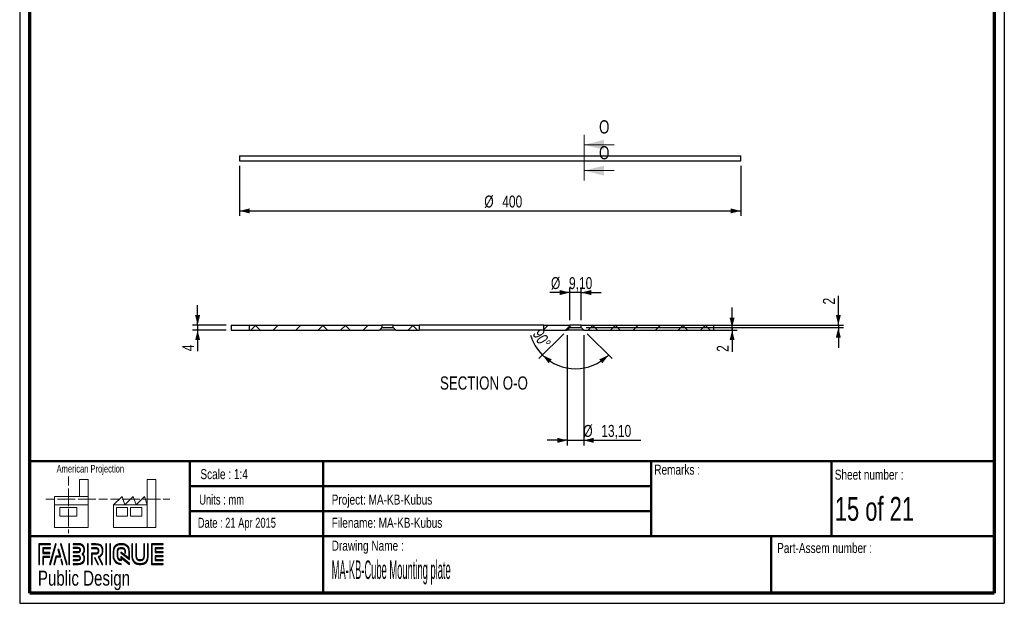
# Paper-space layout 'Internal mounting plate w' of a CAD drawing. Header units: millimetres. Extents: x 7 to 211, y 7 to 289.
# Tile 1 of 2: x 7 to 203, y 7 to 124. Entities that reach past the tile are written whole.
import ezdxf

# ---------------------------------------------------------------- set-up
doc = ezdxf.new("R2010")
doc.units = ezdxf.units.MM
for name, color, linetype in [('FORMAT', 7, 'Continuous'), ('LAYER1', 7, 'Continuous'), ('LAYER2', 7, 'Continuous'), ('LOGO', 7, 'Continuous')]:
    doc.layers.add(name, color=color, linetype=linetype)
doc.styles.add('SLDTEXTSTYLE0', font='TXT', dxfattribs={"width": 0.7})
doc.styles.add('SLDTEXTSTYLE1', font='TXT', dxfattribs={"width": 0.75})
doc.styles.add('SLDTEXTSTYLE12', font='TXT', dxfattribs={"width": 0.6875})
doc.styles.add('SLDTEXTSTYLE3', font='TXT', dxfattribs={"width": 0.694444})
doc.styles.add('SLDTEXTSTYLE4', font='TXT', dxfattribs={"width": 0.37675})
doc.dimstyles.new('SLDDIMSTYLE16', dxfattribs={"dimtxt": 2.38125, "dimasz": 2, "dimexe": 0, "dimexo": 0.0625, "dimgap": 0.595313, "dimtad": 1, "dimlfac": 4, "dimrnd": 1e-09, "dimzin": 12, "dimdsep": 46, "dimtxsty": 'SLDTEXTSTYLE1', "dimsah": 1, "dimcen": 0.09, "dimadec": 0, "dimazin": 3, "dimtfac": 1, "dimtofl": 0, "dimtmove": 0, "dimatfit": 3, "dimfxl": 1, "dimfrac": 2, "dimtolj": 1, "dimtzin": 12, "dimarcsym": 0})
doc.dimstyles.new('SLDDIMSTYLE19', dxfattribs={"dimtxt": 2.38125, "dimasz": 2, "dimexe": 0, "dimexo": 0.0625, "dimgap": 0.595313, "dimtad": 1, "dimdec": 4, "dimlfac": 4, "dimzin": 12, "dimdsep": 46, "dimtxsty": 'SLDTEXTSTYLE1', "dimsah": 1, "dimcen": 0.09, "dimazin": 3, "dimtfac": 1, "dimtofl": 0, "dimtmove": 0, "dimatfit": 3, "dimfxl": 1, "dimfrac": 2, "dimtolj": 1, "dimtzin": 12, "dimarcsym": 0})
doc.dimstyles.new('SLDDIMSTYLE20', dxfattribs={"dimtxt": 2.38125, "dimasz": 2, "dimexe": 0, "dimexo": 0.0625, "dimgap": 0.595313, "dimtad": 1, "dimlfac": 4, "dimrnd": 1e-09, "dimzin": 12, "dimdsep": 46, "dimtxsty": 'SLDTEXTSTYLE1', "dimsah": 1, "dimcen": 0.09, "dimadec": 0, "dimazin": 3, "dimtfac": 1, "dimtmove": 0, "dimatfit": 0, "dimfxl": 1, "dimfrac": 2, "dimtolj": 1, "dimtzin": 12, "dimarcsym": 0})

# ---------------------------------------------------------------- blocks, each defined once
blk = doc.blocks.new('_D_50')
at = {"layer": 'LOGO'}
for p, q in [((50.74, 94.73), (50.74, 84.73)), ((150.74, 94.73), (150.74, 84.73)), ((50.74, 85.73), (150.74, 85.73))]:
    blk.add_line(p, q, dxfattribs=at)
for points in [[(50.74, 85.73), (52.74, 85.23), (52.74, 86.23)], [(150.74, 85.73), (148.74, 86.23), (148.74, 85.23)]]:
    blk.add_solid(points, dxfattribs=at)
at = {"layer": 'LOGO', "char_height": 2.381, "attachment_point": 1, "style": 'SLDTEXTSTYLE1'}
for s, insert in [('%%c', (99.57, 88.8)), ('400', (103.16, 88.8))]:
    blk.add_mtext(s, dxfattribs=dict(at, insert=insert))
blk = doc.blocks.new('_D_58')
at = {"layer": 'LOGO'}
for p, q in [((115.43, 61.22), (110.47, 56.25)), ((120.12, 61.22), (125.09, 56.25))]:
    blk.add_line(p, q, dxfattribs=at)
for start, end in [(196.2992, 225), (225, 315)]:
    blk.add_arc((117.78, 63.57), 9.34, start, end, dxfattribs=at)
for points in [[(111.17, 56.96), (112.41, 55.31), (113.04, 56.09)], [(124.39, 56.96), (122.52, 56.09), (123.14, 55.31)]]:
    blk.add_solid(points, dxfattribs=at)
at = {"layer": 'LOGO', "insert": (111.16, 62.43), "char_height": 2.381, "attachment_point": 1, "rotation": 300.6741, "style": 'SLDTEXTSTYLE1'}
blk.add_mtext('90°', dxfattribs=at)
blk = doc.blocks.new('_D_59')
at = {"layer": 'LOGO'}
for p, q in [((149.03, 62.43), (149.03, 66.43)), ((119.92, 62.43), (150.03, 62.43)), ((146.38, 61.93), (150.03, 61.93)), ((149.03, 62.43), (149.03, 61.93)), ((149.03, 61.93), (149.03, 57.59))]:
    blk.add_line(p, q, dxfattribs=at)
for points in [[(149.03, 62.43), (149.53, 64.43), (148.53, 64.43)], [(149.03, 61.93), (148.53, 59.93), (149.53, 59.93)]]:
    blk.add_solid(points, dxfattribs=at)
at = {"layer": 'LOGO', "insert": (145.96, 57.59), "char_height": 2.38, "attachment_point": 1, "rotation": 90, "style": 'SLDTEXTSTYLE1'}
blk.add_mtext('2', dxfattribs=at)
blk = doc.blocks.new('_D_60')
at = {"layer": 'LOGO'}
for p, q in [((170.23, 62.93), (170.23, 68.81)), ((146.38, 62.93), (171.23, 62.93)), ((170.23, 62.93), (170.23, 62.43)), ((119.92, 62.43), (171.23, 62.43)), ((170.23, 62.43), (170.23, 58.43))]:
    blk.add_line(p, q, dxfattribs=at)
for points in [[(170.23, 62.93), (170.73, 64.93), (169.73, 64.93)], [(170.23, 62.43), (169.73, 60.43), (170.73, 60.43)]]:
    blk.add_solid(points, dxfattribs=at)
at = {"layer": 'LOGO', "insert": (167.16, 67.05), "char_height": 2.38, "attachment_point": 1, "rotation": 90, "style": 'SLDTEXTSTYLE1'}
blk.add_mtext('2', dxfattribs=at)
blk = doc.blocks.new('_D_61')
at = {"layer": 'LOGO'}
for p, q in [((42.36, 62.93), (42.36, 66.93)), ((48.03, 62.93), (41.36, 62.93)), ((42.36, 62.93), (42.36, 61.93)), ((48.03, 61.93), (41.36, 61.93)), ((42.36, 61.93), (42.36, 57.72))]:
    blk.add_line(p, q, dxfattribs=at)
for points in [[(42.36, 62.93), (42.86, 64.93), (41.86, 64.93)], [(42.36, 61.93), (41.86, 59.93), (42.86, 59.93)]]:
    blk.add_solid(points, dxfattribs=at)
at = {"layer": 'LOGO', "insert": (39.29, 57.72), "char_height": 2.38, "attachment_point": 1, "rotation": 90, "style": 'SLDTEXTSTYLE1'}
blk.add_mtext('4', dxfattribs=at)
blk = doc.blocks.new('_D_62')
at = {"layer": 'LOGO'}
for p, q in [((116.64, 69.44), (112.64, 69.44)), ((116.64, 63.93), (116.64, 70.44)), ((118.92, 69.44), (116.64, 69.44)), ((118.92, 63.93), (118.92, 70.44)), ((118.92, 69.44), (122.92, 69.44))]:
    blk.add_line(p, q, dxfattribs=at)
for points in [[(116.64, 69.44), (114.64, 69.94), (114.64, 68.94)], [(118.92, 69.44), (120.92, 68.94), (120.92, 69.94)]]:
    blk.add_solid(points, dxfattribs=at)
at = {"layer": 'LOGO', "char_height": 2.381, "attachment_point": 1, "style": 'SLDTEXTSTYLE1'}
for s, insert in [('%%c', (112.88, 72.51)), ('9,10', (116.48, 72.51))]:
    blk.add_mtext(s, dxfattribs=dict(at, insert=insert))
blk = doc.blocks.new('_D_63')
at = {"layer": 'LOGO'}
for p, q in [((116.14, 60.93), (116.14, 38.93)), ((119.42, 60.93), (119.42, 38.93)), ((116.14, 39.93), (112.14, 39.93)), ((116.14, 39.93), (119.42, 39.93)), ((119.42, 39.93), (130.84, 39.93))]:
    blk.add_line(p, q, dxfattribs=at)
for points in [[(116.14, 39.93), (114.14, 40.43), (114.14, 39.43)], [(119.42, 39.93), (121.42, 39.43), (121.42, 40.43)]]:
    blk.add_solid(points, dxfattribs=at)
at = {"layer": 'LOGO', "char_height": 2.381, "attachment_point": 1, "style": 'SLDTEXTSTYLE1'}
for s, insert in [('%%c', (119.33, 43)), ('13,10', (122.92, 43))]:
    blk.add_mtext(s, dxfattribs=dict(at, insert=insert))

psp = doc.layouts.new('Internal mounting plate w')

# ---------------------------------------------------------------- hatches: boundary and pattern name
at = {"linetype": 'Continuous', "lineweight": 18}
h = psp.add_hatch(dxfattribs=at)
h.set_pattern_fill('ANSI38', style=0)
h.paths.add_polyline_path([(79.141543, 62.928609), (52.677803, 62.928609), (52.677803, 61.928609), (78.641543, 61.928609), (79.141543, 62.428609)], flags=0)
h = psp.add_hatch(dxfattribs=at)
h.set_pattern_fill('ANSI38', style=0)
h.paths.add_polyline_path([(86.5917, 61.928609), (86.5917, 62.928609), (81.416543, 62.928609), (81.416543, 62.428609), (81.916543, 61.928609)], flags=0)
h = psp.add_hatch(dxfattribs=at)
h.set_pattern_fill('ANSI38', style=0)
h.paths.add_polyline_path([(111.466386, 62.928609), (111.466386, 61.928609), (116.141543, 61.928609), (116.641543, 62.428609), (116.641543, 62.928609)], flags=0)
h = psp.add_hatch(dxfattribs=at)
h.set_pattern_fill('ANSI38', style=0)
h.paths.add_polyline_path([(119.416543, 61.928609), (145.380284, 61.928609), (145.380284, 62.928609), (118.916543, 62.928609), (118.916543, 62.428609)], flags=0)
at = {"layer": 'LOGO'}
for points in [[(10.688553, 15.133599), (10.826724, 15.133599), (10.826724, 19.119124), (13.024687, 19.119124), (13.024687, 19.256857), (10.688553, 19.256857)], [(11.587847, 17.506923), (11.587847, 18.3377), (13.024687, 18.3377), (13.024687, 18.475959), (11.449763, 18.475959), (11.449763, 17.368664), (12.888616, 17.368664), (12.888616, 17.506923)], [(14.154558, 19.279632), (14.011661, 19.279632), (12.831912, 15.156374), (12.974459, 15.156374)], [(13.789835, 15.156374), (14.201636, 16.667594), (15.036088, 16.667594), (14.641001, 18.163062), (14.493379, 18.163062), (14.857052, 16.805852), (14.095929, 16.805852), (13.649563, 15.156374)], [(16.316293, 15.156374), (15.136194, 19.279632), (14.989185, 19.279632), (16.171471, 15.156374)], [(16.817524, 15.156374), (16.817524, 19.279632), (16.679178, 19.279632), (16.679178, 15.156374)], [(20.520932, 15.156374), (20.520932, 19.279632), (20.382673, 19.279632), (20.382673, 15.156374)], [(24.168598, 15.156374), (24.168598, 19.279632), (24.030601, 19.279632), (24.030601, 15.156374)], [(24.953084, 15.156374), (24.953084, 19.279632), (24.815176, 19.279632), (24.815176, 15.156374)], [(34.030816, 17.678107), (34.030816, 18.360475), (35.461793, 18.360475), (35.461793, 18.498733), (33.892207, 18.498733), (33.892207, 17.539673), (35.461793, 17.539673), (35.461793, 17.678107)], [(11.587847, 15.133599), (11.587847, 16.58759), (12.888616, 16.58759), (12.888616, 16.725324), (11.449763, 16.725324), (11.449763, 15.133599)], [(15.487879, 15.156374), (15.214774, 16.143611), (15.067065, 16.143611), (15.347782, 15.156374)], [(22.569522, 15.156374), (21.910956, 16.498533), (21.757121, 16.498533), (22.415775, 15.156374)], [(35.461793, 15.938323), (35.461793, 16.076757), (34.030816, 16.076757), (34.030816, 16.759124), (35.461793, 16.759124), (35.461793, 16.897208), (33.892207, 16.897208), (33.892207, 15.938323)]]:
    psp.add_hatch(color=7, dxfattribs=at).paths.add_polyline_path(points, flags=0)
h = psp.add_hatch(color=7, dxfattribs=at)
edge = h.paths.add_edge_path(flags=0)
edge.add_line((17.530169, 15.156374), (18.537182, 15.156374))
edge.add_spline(control_points=[(18.537182, 15.156374), (19.231363, 15.156374), (19.795686, 15.722535), (19.795686, 16.418028), (19.795686, 16.711171), (19.681229, 16.992589), (19.478741, 17.221503), (19.681229, 17.449893), (19.795686, 17.731485), (19.795686, 18.024804), (19.795686, 18.719597), (19.231363, 19.284883), (18.537182, 19.284883)], knot_values=[0, 0, 0, 0, 1, 2, 3, 4, 5, 6, 7, 8, 9, 10, 10, 10, 10], weights=[1, 1, 1, 1, 1, 1, 1, 1, 1, 1, 1, 1, 1], degree=3, periodic=0)
edge.add_line((18.537182, 19.284883), (17.530169, 19.284883))
edge.add_line((17.530169, 19.284883), (17.530169, 19.146799))
edge.add_line((17.530169, 19.146799), (18.537182, 19.146799))
edge.add_spline(control_points=[(18.537182, 19.146799), (19.155058, 19.146799), (19.65769, 18.643468), (19.65769, 18.024804), (19.65769, 17.747586), (19.54507, 17.479295), (19.341008, 17.269281)], knot_values=[0, 0, 0, 0, 1, 2, 3, 4, 4, 4, 4], weights=[1, 1, 1, 1, 1, 1, 1], degree=3, periodic=0)
edge.add_line((19.341008, 17.269281), (19.294105, 17.221503))
edge.add_line((19.294105, 17.221503), (19.341008, 17.173025))
edge.add_spline(control_points=[(19.341008, 17.173025), (19.54507, 16.963187), (19.65769, 16.694895), (19.65769, 16.418028), (19.65769, 15.798489), (19.155058, 15.294633), (18.537182, 15.294633)], knot_values=[0, 0, 0, 0, 1, 2, 3, 4, 4, 4, 4], weights=[1, 1, 1, 1, 1, 1, 1], degree=3, periodic=0)
edge.add_line((18.537182, 15.294633), (17.530169, 15.294633))
edge.add_line((17.530169, 15.294633), (17.530169, 15.156374))
h = psp.add_hatch(color=7, dxfattribs=at)
edge = h.paths.add_edge_path(flags=0)
edge.add_line((17.530169, 17.539323), (18.53517, 17.539323))
edge.add_spline(control_points=[(18.53517, 17.539323), (18.787623, 17.57065), (18.971209, 17.779088), (18.971209, 18.024279), (18.971209, 18.294146), (18.757083, 18.506084), (18.483366, 18.506084)], knot_values=[0, 0, 0, 0, 1, 2, 3, 4, 4, 4, 4], weights=[1, 1, 1, 1, 1, 1, 1], degree=3, periodic=0)
edge.add_line((18.483366, 18.506084), (17.530169, 18.506084))
edge.add_line((17.530169, 18.506084), (17.530169, 18.367825))
edge.add_line((17.530169, 18.367825), (18.483366, 18.367825))
edge.add_spline(control_points=[(18.483366, 18.367825), (18.679466, 18.367825), (18.833213, 18.216966), (18.833213, 18.024279), (18.833213, 17.848568), (18.70143, 17.699108), (18.526069, 17.676707)], knot_values=[0, 0, 0, 0, 1, 2, 3, 4, 4, 4, 4], weights=[1, 1, 1, 1, 1, 1, 1], degree=3, periodic=0)
edge.add_line((18.526069, 17.676707), (17.530169, 17.677232))
edge.add_line((17.530169, 17.677232), (17.530169, 17.539323))
h = psp.add_hatch(color=7, dxfattribs=at)
edge = h.paths.add_edge_path(flags=0)
edge.add_line((23.29083, 15.156374), (23.444315, 15.156374))
edge.add_line((23.444315, 15.156374), (22.719769, 16.631716))
edge.add_spline(control_points=[(22.719769, 16.631716), (23.175498, 16.874982), (23.471091, 17.349086), (23.471091, 17.869569), (23.471091, 18.646968), (22.839652, 19.279632), (22.063653, 19.279632)], knot_values=[0, 0, 0, 0, 1, 2, 3, 4, 4, 4, 4], weights=[1, 1, 1, 1, 1, 1, 1], degree=3, periodic=0)
edge.add_line((22.063653, 19.279632), (21.167072, 19.279632))
edge.add_line((21.167072, 19.279632), (21.167072, 19.141899))
edge.add_line((21.167072, 19.141899), (22.063653, 19.141899))
edge.add_spline(control_points=[(22.063653, 19.141899), (22.763697, 19.141899), (23.333183, 18.571013), (23.333183, 17.869569), (23.333183, 17.378313), (23.04634, 16.926085), (22.601637, 16.717647)], knot_values=[0, 0, 0, 0, 1, 2, 3, 4, 4, 4, 4], weights=[1, 1, 1, 1, 1, 1, 1], degree=3, periodic=0)
edge.add_line((22.601637, 16.717647), (22.53802, 16.687895))
edge.add_line((22.53802, 16.687895), (23.29083, 15.156374))
h = psp.add_hatch(color=7, dxfattribs=at)
edge = h.paths.add_edge_path(flags=0)
edge.add_line((21.167072, 18.360475), (22.009575, 18.360475))
edge.add_spline(control_points=[(22.009575, 18.360475), (22.276992, 18.360475), (22.494268, 18.140486), (22.494268, 17.869569), (22.494268, 17.599002), (22.276992, 17.378663), (22.009575, 17.378663)], knot_values=[0, 0, 0, 0, 1, 2, 3, 4, 4, 4, 4], weights=[1, 1, 1, 1, 1, 1, 1], degree=3, periodic=0)
edge.add_line((22.009575, 17.378663), (21.167072, 17.378663))
edge.add_line((21.167072, 17.378663), (21.167072, 15.156374))
edge.add_line((21.167072, 15.156374), (21.305068, 15.156374))
edge.add_line((21.305068, 15.156374), (21.305068, 17.24093))
edge.add_line((21.305068, 17.24093), (22.009575, 17.24093))
edge.add_spline(control_points=[(22.009575, 17.24093), (22.353121, 17.24093), (22.632439, 17.522697), (22.632439, 17.869569), (22.632439, 18.216266), (22.353121, 18.498733), (22.009575, 18.498733)], knot_values=[0, 0, 0, 0, 1, 2, 3, 4, 4, 4, 4], weights=[1, 1, 1, 1, 1, 1, 1], degree=3, periodic=0)
edge.add_line((22.009575, 18.498733), (21.167072, 18.498733))
edge.add_line((21.167072, 18.498733), (21.167072, 18.360475))
h = psp.add_hatch(color=7, dxfattribs=at)
edge = h.paths.add_edge_path(flags=0)
edge.add_line((28.759398, 16.142736), (28.759923, 17.647655))
edge.add_spline(control_points=[(28.759923, 17.647655), (28.759923, 18.547737), (28.029077, 19.279632), (27.131008, 19.279632), (26.232064, 19.279632), (25.501044, 18.547737), (25.501044, 17.647655)], knot_values=[0, 0, 0, 0, 1, 2, 3, 4, 4, 4, 4], weights=[1, 1, 1, 1, 1, 1, 1], degree=3, periodic=0)
edge.add_line((25.501044, 17.647655), (25.501044, 16.788526))
edge.add_spline(control_points=[(25.501044, 16.788526), (25.501044, 15.888795), (26.231627, 15.156374), (27.129958, 15.156374)], knot_values=[1, 1, 1, 1, 2, 2, 2, 2], weights=[1, 1, 1, 1], degree=3, periodic=0)
edge.add_line((27.129958, 15.156374), (27.129958, 15.294633))
edge.add_spline(control_points=[(27.129958, 15.294633), (26.307757, 15.294633), (25.639302, 15.9651), (25.639302, 16.788526)], knot_values=[3, 3, 3, 3, 4, 4, 4, 4], weights=[1, 1, 1, 1], degree=3, periodic=0)
edge.add_line((25.639302, 16.788526), (25.639302, 17.647655))
edge.add_spline(control_points=[(25.639302, 17.647655), (25.639302, 18.471607), (26.308369, 19.141899), (27.131008, 19.141899), (27.952947, 19.141899), (28.621577, 18.471607), (28.621577, 17.647655)], knot_values=[0, 0, 0, 0, 1, 2, 3, 4, 4, 4, 4], weights=[1, 1, 1, 1, 1, 1, 1], degree=3, periodic=0)
edge.add_spline(control_points=[(28.621577, 17.647655), (28.621577, 16.648693), (28.621577, 16.422403), (28.427402, 16.570638), (27.059691, 17.635054)], knot_values=[0, 0, 0, 0, 1, 2, 2, 2, 2], weights=[1, 1, 1, 1, 1], degree=3, periodic=0)
edge.add_line((27.059691, 17.635054), (27.059691, 17.468969))
edge.add_line((27.059691, 17.468969), (28.759398, 16.142736))
h = psp.add_hatch(color=7, dxfattribs=at)
edge = h.paths.add_edge_path(flags=0)
edge.add_line((28.759398, 15.156374), (28.759398, 15.348361))
edge.add_line((28.759398, 15.348361), (27.059691, 16.715547))
edge.add_line((27.059691, 16.715547), (27.059691, 16.090408))
edge.add_spline(control_points=[(27.059691, 16.090408), (26.701969, 16.12681), (26.418626, 16.421003), (26.418626, 16.790451)], knot_values=[0, 0, 0, 0, 1, 1, 1, 1], weights=[1, 1, 1, 1], degree=3, periodic=0)
edge.add_line((26.418626, 16.790451), (26.419414, 17.646255))
edge.add_spline(control_points=[(26.419414, 17.646255), (26.419414, 18.03933), (26.738809, 18.3596), (27.131008, 18.3596), (27.522945, 18.3596), (27.842253, 18.03933), (27.842253, 17.646255)], knot_values=[0, 0, 0, 0, 1, 2, 3, 4, 4, 4, 4], weights=[1, 1, 1, 1, 1, 1, 1], degree=3, periodic=0)
edge.add_line((27.842253, 17.646255), (27.841465, 17.408765))
edge.add_line((27.841465, 17.408765), (27.979549, 17.40824))
edge.add_line((27.979549, 17.40824), (27.980074, 17.645905))
edge.add_spline(control_points=[(27.980074, 17.645905), (27.980074, 18.115459), (27.599075, 18.497333), (27.131008, 18.497333), (26.662591, 18.497333), (26.281417, 18.115459), (26.281417, 17.646255)], knot_values=[0, 0, 0, 0, 1, 2, 3, 4, 4, 4, 4], weights=[1, 1, 1, 1, 1, 1, 1], degree=3, periodic=0)
edge.add_line((26.281417, 17.646255), (26.280367, 16.790451))
edge.add_spline(control_points=[(26.280367, 16.790451), (26.280367, 16.320722), (26.660841, 15.938148), (27.128208, 15.938148)], knot_values=[0, 0, 0, 0, 1, 1, 1, 1], weights=[1, 1, 1, 1], degree=3, periodic=0)
edge.add_line((27.128208, 15.938148), (27.197337, 15.938148))
edge.add_line((27.197337, 15.938148), (27.197337, 16.436054))
edge.add_line((27.197337, 16.436054), (28.759398, 15.156374))
h = psp.add_hatch(color=7, dxfattribs=at)
edge = h.paths.add_edge_path(flags=0)
edge.add_line((29.259317, 19.279632), (29.259317, 16.788526))
edge.add_spline(control_points=[(29.259317, 16.788526), (29.259317, 15.888795), (29.989987, 15.156374), (30.888056, 15.156374), (31.787087, 15.156374), (32.517933, 15.888795), (32.517933, 16.788526)], knot_values=[0, 0, 0, 0, 1, 2, 3, 4, 4, 4, 4], weights=[1, 1, 1, 1, 1, 1, 1], degree=3, periodic=0)
edge.add_line((32.517933, 16.788526), (32.517933, 19.279632))
edge.add_line((32.517933, 19.279632), (32.379937, 19.279632))
edge.add_line((32.379937, 19.279632), (32.379937, 16.788526))
edge.add_spline(control_points=[(32.379937, 16.788526), (32.379937, 15.9651), (31.710608, 15.294633), (30.888056, 15.294633), (30.06603, 15.294633), (29.39705, 15.9651), (29.39705, 16.788526)], knot_values=[0, 0, 0, 0, 1, 2, 3, 4, 4, 4, 4], weights=[1, 1, 1, 1, 1, 1, 1], degree=3, periodic=0)
edge.add_line((29.39705, 16.788526), (29.39705, 19.279632))
edge.add_line((29.39705, 19.279632), (29.259317, 19.279632))
h = psp.add_hatch(color=7, dxfattribs=at)
edge = h.paths.add_edge_path(flags=0)
edge.add_line((30.039165, 19.279632), (30.039165, 16.790451))
edge.add_spline(control_points=[(30.039165, 16.790451), (30.039165, 16.321072), (30.419902, 15.938848), (30.888056, 15.938848), (31.356473, 15.938848), (31.737472, 16.321072), (31.737472, 16.790451)], knot_values=[0, 0, 0, 0, 1, 2, 3, 4, 4, 4, 4], weights=[1, 1, 1, 1, 1, 1, 1], degree=3, periodic=0)
edge.add_line((31.737472, 16.790451), (31.737472, 19.279632))
edge.add_line((31.737472, 19.279632), (31.599563, 19.279632))
edge.add_line((31.599563, 19.279632), (31.599563, 16.790451))
edge.add_spline(control_points=[(31.599563, 16.790451), (31.599563, 16.397027), (31.279993, 16.076932), (30.888056, 16.076932), (30.495769, 16.076932), (30.176899, 16.397027), (30.176899, 16.790451)], knot_values=[0, 0, 0, 0, 1, 2, 3, 4, 4, 4, 4], weights=[1, 1, 1, 1, 1, 1, 1], degree=3, periodic=0)
edge.add_line((30.176899, 16.790451), (30.176899, 19.279632))
edge.add_line((30.176899, 19.279632), (30.039165, 19.279632))
h = psp.add_hatch(color=7, dxfattribs=at)
edge = h.paths.add_edge_path(flags=0)
edge.add_line((35.461793, 15.155849), (35.461793, 15.293933))
edge.add_spline(control_points=[(35.461793, 15.293933), (33.398938, 15.293933), (33.269255, 15.293933), (33.269255, 15.424841), (33.269255, 19.010991), (33.269255, 19.141899)], knot_values=[0, 0, 0, 0, 1, 2, 3, 3, 3, 3], weights=[1, 1, 1, 1, 1, 1], degree=3, periodic=0)
edge.add_line((33.269255, 19.141899), (35.461793, 19.141899))
edge.add_line((35.461793, 19.141899), (35.461793, 19.279632))
edge.add_line((35.461793, 19.279632), (33.130909, 19.279632))
edge.add_line((33.130909, 19.279632), (33.130909, 15.155849))
edge.add_line((33.130909, 15.155849), (35.461793, 15.155849))
h = psp.add_hatch(color=7, dxfattribs=at)
edge = h.paths.add_edge_path(flags=0)
edge.add_line((17.530169, 15.928872), (18.483366, 15.928872))
edge.add_spline(control_points=[(18.483366, 15.928872), (18.752533, 15.928872), (18.971209, 16.148161), (18.971209, 16.418028), (18.971209, 16.68807), (18.757083, 16.899658), (18.483366, 16.899658), (18.483191, 16.899658), (17.529994, 16.897733)], knot_values=[0, 0, 0, 0, 1, 2, 3, 4, 5, 6, 6, 6, 6], weights=[1, 1, 1, 1, 1, 1, 1, 1, 1], degree=3, periodic=0)
edge.add_line((17.529994, 16.897733), (17.530169, 16.759649))
edge.add_line((17.530169, 16.759649), (18.483366, 16.761575))
edge.add_spline(control_points=[(18.483366, 16.761575), (18.679466, 16.761575), (18.833213, 16.61054), (18.833213, 16.418028), (18.833213, 16.224291), (18.676316, 16.066606), (18.483366, 16.066606)], knot_values=[0, 0, 0, 0, 1, 2, 3, 4, 4, 4, 4], weights=[1, 1, 1, 1, 1, 1, 1], degree=3, periodic=0)
edge.add_line((18.483366, 16.066606), (17.530169, 16.066606))
edge.add_line((17.530169, 16.066606), (17.530169, 15.928872))

# ---------------------------------------------------------------- linework, layer by layer
at = {"color": 7, "linetype": 'Continuous', "lineweight": 18}
for p, q in [((119.493111, 100.934525), (119.493111, 91.774352)), ((125.493111, 98.934525), (119.493111, 98.934525)), ((125.493111, 93.774352), (119.493111, 93.774352)), ((16.577308, 32.678843), (16.577308, 30.921742)), ((20.498674, 32.114564), (18.816784, 32.114564)), ((18.816784, 32.114564), (18.816784, 28.737868)), ((20.498674, 27.049598), (20.498674, 32.114564)), ((32.319475, 27.05393), (32.319475, 32.118975)), ((32.319475, 32.118975), (34.001365, 32.118975)), ((34.001365, 32.118975), (34.001365, 22.553164)), ((16.577308, 30.334467), (16.577308, 28.572719)), ((12.089222, 28.178156), (13.839708, 28.178156)), ((13.771112, 28.737868), (13.771112, 27.049598)), ((13.771112, 28.737868), (20.498674, 28.737868)), ((14.4247, 28.178156), (16.179675, 28.178156)), ((16.179675, 28.178156), (17.934728, 28.178156)), ((16.577308, 28.572719), (16.577308, 26.81105)), ((18.51972, 28.178156), (20.274695, 28.178156)), ((20.274695, 28.178156), (22.02967, 28.178156)), ((22.614662, 28.178156), (24.369637, 28.178156)), ((24.979515, 28.182567), (26.73449, 28.182567)), ((25.591913, 27.05393), (27.273804, 28.742278)), ((27.273804, 28.742278), (27.836114, 27.05393)), ((27.319481, 28.182567), (29.074456, 28.182567)), ((27.836114, 27.05393), (29.518004, 28.742278)), ((29.074456, 28.182567), (30.829431, 28.182567)), ((29.518004, 28.742278), (30.079999, 27.05393)), ((30.079999, 27.05393), (31.76189, 28.742278)), ((31.414423, 28.182567), (33.169713, 28.182567)), ((31.76189, 28.742278), (32.319475, 27.05393)), ((33.169713, 28.182567), (34.924688, 28.182567)), ((35.50968, 28.182567), (36.807561, 28.182567)), ((13.771112, 27.049598), (20.498674, 27.049598)), ((13.771112, 27.049598), (13.771112, 22.548754)), ((14.895418, 26.489966), (18.259199, 26.489966)), ((14.895418, 24.80146), (14.895418, 26.489966)), ((16.577308, 26.223774), (16.577308, 24.462184)), ((18.259199, 26.489966), (18.259199, 24.80146)), ((20.498674, 27.049598), (20.498674, 22.548754)), ((32.319475, 27.05393), (25.591913, 27.05393)), ((25.591913, 27.05393), (25.591913, 22.553164)), ((26.154223, 26.494376), (28.398109, 26.494376)), ((26.154223, 24.80587), (26.154223, 26.494376)), ((28.398109, 26.494376), (28.398109, 24.80587)), ((28.955694, 26.494376), (31.199895, 26.494376)), ((28.955694, 24.80587), (28.955694, 26.494376)), ((31.199895, 26.494376), (31.199895, 24.80587)), ((32.319475, 27.05393), (32.319475, 22.553164)), ((18.259199, 24.80146), (14.895418, 24.80146)), ((16.577308, 24.462184), (16.577308, 22.700278)), ((28.398109, 24.80587), (26.154223, 24.80587)), ((31.199895, 24.80587), (28.955694, 24.80587)), ((13.771112, 22.548754), (20.498674, 22.548754)), ((16.577308, 22.113081), (16.577308, 21.424763)), ((25.591913, 22.553164), (32.319475, 22.553164)), ((32.319475, 22.553164), (34.001365, 22.553164))]:
    psp.add_line(p, q, dxfattribs=at)
at = {"color": 7, "linetype": 'Continuous', "lineweight": 25}
for p, q in [((50.743111, 96.725573), (50.743111, 95.725573)), ((50.743111, 96.725573), (100.743111, 96.725573)), ((100.743111, 96.725573), (150.743111, 96.725573)), ((150.743111, 95.725573), (150.743111, 96.725573)), ((50.743111, 95.725573), (100.743111, 95.725573)), ((100.743111, 95.725573), (150.743111, 95.725573)), ((49.029043, 62.928609), (49.029043, 61.928609)), ((49.029043, 62.928609), (52.677803, 62.928609)), ((52.677803, 62.928609), (52.677803, 61.928609)), ((52.677803, 62.928609), (79.141543, 62.928609)), ((79.141543, 62.928609), (79.141543, 62.428609)), ((81.416543, 62.928609), (79.141543, 62.928609)), ((81.416543, 62.428609), (81.416543, 62.928609)), ((81.416543, 62.928609), (86.5917, 62.928609)), ((86.5917, 62.928609), (86.5917, 61.928609)), ((111.466386, 62.928609), (86.5917, 62.928609)), ((111.466386, 61.928609), (111.466386, 62.928609)), ((111.466386, 62.928609), (116.641543, 62.928609)), ((116.641543, 62.928609), (116.641543, 62.428609)), ((118.916543, 62.928609), (116.641543, 62.928609)), ((118.916543, 62.428609), (118.916543, 62.928609)), ((118.916543, 62.928609), (145.380284, 62.928609)), ((145.380284, 61.928609), (145.380284, 62.928609)), ((145.380284, 62.928609), (149.029043, 62.928609)), ((149.029043, 61.928609), (149.029043, 62.928609)), ((49.029043, 61.928609), (52.677803, 61.928609)), ((52.677803, 61.928609), (78.641543, 61.928609)), ((79.141543, 62.428609), (78.641543, 61.928609)), ((81.916543, 61.928609), (78.641543, 61.928609)), ((79.141543, 62.428609), (81.416543, 62.428609)), ((81.916543, 61.928609), (81.416543, 62.428609)), ((81.916543, 61.928609), (86.5917, 61.928609)), ((111.466386, 61.928609), (86.5917, 61.928609)), ((111.466386, 61.928609), (116.141543, 61.928609)), ((116.641543, 62.428609), (116.141543, 61.928609)), ((119.416543, 61.928609), (116.141543, 61.928609)), ((116.641543, 62.428609), (118.916543, 62.428609)), ((119.416543, 61.928609), (118.916543, 62.428609)), ((119.416543, 61.928609), (145.380284, 61.928609)), ((145.380284, 61.928609), (149.029043, 61.928609))]:
    psp.add_line(p, q, dxfattribs=at)
at = {"color": 7, "linetype": 'Continuous', "lineweight": 18}
for points in [[(119.493111, 98.934525), (123.493111, 97.934525), (123.493111, 99.934525)], [(119.493111, 93.774352), (123.493111, 92.774352), (123.493111, 94.774352)]]:
    psp.add_solid(points, dxfattribs=at)
at = {"layer": 'LAYER1', "lineweight": 50}
for p, q in [((8.851931, 35.783909), (201.351931, 35.783909)), ((40.813778, 35.783909), (40.813778, 20.783909)), ((67.432109, 35.783909), (67.432109, 9.389971)), ((132.849896, 35.783909), (132.849896, 20.783909)), ((168.849049, 20.783909), (168.849049, 35.783909)), ((40.813778, 30.783909), (132.849896, 30.783909)), ((40.813778, 25.783909), (132.849896, 25.783909)), ((8.851931, 20.783909), (201.351931, 20.783909)), ((156.810566, 9.389971), (156.810566, 20.783909))]:
    psp.add_line(p, q, dxfattribs=at)
at = {"layer": 'LAYER2', "lineweight": 70}
for p, q in [((8.851931, 9.389971), (8.851931, 287.702192)), ((201.351931, 287.702192), (201.351931, 9.389971)), ((201.351931, 9.389971), (8.851931, 9.389971))]:
    psp.add_line(p, q, dxfattribs=at)
at = {"layer": 'LOGO'}
for p, q in [((6.851931, 289.01784), (6.851931, 7.389971)), ((203.353041, 289.01784), (203.353041, 7.389971)), ((6.851931, 7.389971), (203.353041, 7.389971))]:
    psp.add_line(p, q, dxfattribs=at)
at = {"layer": 'LOGO', "color": 7, "linetype": 'Continuous', "lineweight": 25}
for p, q in [((13.024687, 19.256857), (10.688553, 19.256857)), ((14.011661, 19.279632), (12.831912, 15.156374)), ((12.974459, 15.156374), (14.154558, 19.279632))]:
    psp.add_line(p, q, dxfattribs=at)
at = {"layer": 'LOGO', "color": 7, "lineweight": 25}
for p, q in [((10.688553, 19.256857), (10.688553, 15.133599)), ((10.826724, 19.119124), (13.024687, 19.119124)), ((10.826724, 15.133599), (10.826724, 19.119124)), ((13.024687, 18.475959), (11.449763, 18.475959)), ((11.449763, 18.475959), (11.449763, 17.368664)), ((11.587847, 17.506923), (11.587847, 18.3377)), ((11.587847, 18.3377), (13.024687, 18.3377)), ((13.024687, 19.119124), (13.024687, 19.256857)), ((13.024687, 18.3377), (13.024687, 18.475959)), ((14.154558, 19.279632), (14.011661, 19.279632)), ((14.641001, 18.163062), (14.493379, 18.163062)), ((14.493379, 18.163062), (14.857052, 16.805852)), ((15.036088, 16.667594), (14.641001, 18.163062)), ((14.989185, 19.279632), (16.171471, 15.156374)), ((15.136194, 19.279632), (14.989185, 19.279632)), ((16.316293, 15.156374), (15.136194, 19.279632)), ((16.679178, 19.279632), (16.679178, 15.156374)), ((16.817524, 19.279632), (16.679178, 19.279632)), ((16.817524, 15.156374), (16.817524, 19.279632)), ((17.530169, 19.284883), (17.530169, 19.146799)), ((18.537182, 19.284883), (17.530169, 19.284883)), ((17.530169, 19.146799), (18.537182, 19.146799)), ((17.530169, 18.506084), (17.530169, 18.367825)), ((18.483366, 18.506084), (17.530169, 18.506084)), ((17.530169, 18.367825), (18.483366, 18.367825)), ((20.382673, 19.279632), (20.382673, 15.156374)), ((20.520932, 19.279632), (20.382673, 19.279632)), ((20.520932, 15.156374), (20.520932, 19.279632)), ((22.063653, 19.279632), (21.167072, 19.279632)), ((21.167072, 19.279632), (21.167072, 19.141899)), ((21.167072, 19.141899), (22.063653, 19.141899)), ((22.009575, 18.498733), (21.167072, 18.498733)), ((21.167072, 18.498733), (21.167072, 18.360475)), ((22.009575, 18.498733), (21.167072, 18.498733)), ((21.167072, 18.498733), (21.167072, 18.360475)), ((21.167072, 18.360475), (22.009575, 18.360475)), ((21.167072, 18.360475), (22.009575, 18.360475)), ((24.030601, 19.279632), (24.030601, 15.156374)), ((24.168598, 19.279632), (24.030601, 19.279632)), ((24.168598, 15.156374), (24.168598, 19.279632)), ((24.815176, 19.279632), (24.815176, 15.156374)), ((24.953084, 19.279632), (24.815176, 19.279632)), ((24.953084, 15.156374), (24.953084, 19.279632)), ((29.39705, 19.279632), (29.259317, 19.279632)), ((29.259317, 19.279632), (29.259317, 16.788526)), ((29.39705, 19.279632), (29.259317, 19.279632)), ((29.259317, 19.279632), (29.259317, 16.788526)), ((29.39705, 16.788526), (29.39705, 19.279632)), ((29.39705, 16.788526), (29.39705, 19.279632)), ((30.176899, 19.279632), (30.039165, 19.279632)), ((30.039165, 19.279632), (30.039165, 16.790451)), ((30.176899, 19.279632), (30.039165, 19.279632)), ((30.039165, 19.279632), (30.039165, 16.790451)), ((30.176899, 16.790451), (30.176899, 19.279632)), ((30.176899, 16.790451), (30.176899, 19.279632)), ((31.599563, 19.279632), (31.599563, 16.790451)), ((31.737472, 19.279632), (31.599563, 19.279632)), ((31.599563, 19.279632), (31.599563, 16.790451)), ((31.737472, 19.279632), (31.599563, 19.279632)), ((31.737472, 16.790451), (31.737472, 19.279632)), ((31.737472, 16.790451), (31.737472, 19.279632)), ((32.379937, 19.279632), (32.379937, 16.788526)), ((32.517933, 19.279632), (32.379937, 19.279632)), ((32.379937, 19.279632), (32.379937, 16.788526)), ((32.517933, 19.279632), (32.379937, 19.279632)), ((32.517933, 16.788526), (32.517933, 19.279632)), ((32.517933, 16.788526), (32.517933, 19.279632)), ((35.461793, 19.279632), (33.130909, 19.279632)), ((33.130909, 19.279632), (33.130909, 15.155849)), ((35.461793, 19.279632), (33.130909, 19.279632)), ((33.130909, 19.279632), (33.130909, 15.155849)), ((33.269255, 19.141899), (35.461793, 19.141899)), ((33.269255, 19.141899), (35.461793, 19.141899)), ((35.461793, 18.498733), (33.892207, 18.498733)), ((33.892207, 18.498733), (33.892207, 17.539673)), ((35.461793, 18.498733), (33.892207, 18.498733)), ((33.892207, 18.498733), (33.892207, 17.539673)), ((34.030816, 17.678107), (34.030816, 18.360475)), ((34.030816, 18.360475), (35.461793, 18.360475)), ((34.030816, 17.678107), (34.030816, 18.360475)), ((34.030816, 18.360475), (35.461793, 18.360475)), ((35.461793, 19.141899), (35.461793, 19.279632)), ((35.461793, 19.141899), (35.461793, 19.279632)), ((35.461793, 18.360475), (35.461793, 18.498733)), ((35.461793, 18.360475), (35.461793, 18.498733)), ((11.449763, 17.368664), (12.888616, 17.368664)), ((12.888616, 16.725324), (11.449763, 16.725324)), ((11.449763, 16.725324), (11.449763, 15.133599)), ((12.888616, 17.506923), (11.587847, 17.506923)), ((11.587847, 15.133599), (11.587847, 16.58759)), ((11.587847, 16.58759), (12.888616, 16.58759)), ((12.888616, 17.368664), (12.888616, 17.506923)), ((12.888616, 16.58759), (12.888616, 16.725324)), ((14.095929, 16.805852), (13.649563, 15.156374)), ((13.789835, 15.156374), (14.201636, 16.667594)), ((14.857052, 16.805852), (14.095929, 16.805852)), ((15.067065, 16.143611), (15.347782, 15.156374)), ((15.214774, 16.143611), (15.067065, 16.143611)), ((15.487879, 15.156374), (15.214774, 16.143611)), ((17.529994, 16.897733), (17.530169, 16.759649)), ((18.526069, 17.676707), (17.530169, 17.677232)), ((17.530169, 17.677232), (17.530169, 17.539323)), ((17.530169, 17.539323), (18.53517, 17.539323)), ((17.530169, 16.759649), (18.483366, 16.761575)), ((18.483366, 16.066606), (17.530169, 16.066606)), ((17.530169, 16.066606), (17.530169, 15.928872)), ((17.530169, 15.928872), (18.483366, 15.928872)), ((19.341008, 17.269281), (19.294105, 17.221503)), ((19.294105, 17.221503), (19.341008, 17.173025)), ((22.009575, 17.378663), (21.167072, 17.378663)), ((21.167072, 17.378663), (21.167072, 15.156374)), ((22.009575, 17.378663), (21.167072, 17.378663)), ((21.167072, 17.378663), (21.167072, 15.156374)), ((21.305068, 15.156374), (21.305068, 17.24093)), ((21.305068, 17.24093), (22.009575, 17.24093)), ((21.305068, 15.156374), (21.305068, 17.24093)), ((21.305068, 17.24093), (22.009575, 17.24093)), ((21.757121, 16.498533), (22.415775, 15.156374)), ((21.910956, 16.498533), (21.757121, 16.498533)), ((21.757121, 16.498533), (22.415775, 15.156374)), ((21.910956, 16.498533), (21.757121, 16.498533)), ((22.569522, 15.156374), (21.910956, 16.498533)), ((22.569522, 15.156374), (21.910956, 16.498533)), ((22.601637, 16.717647), (22.53802, 16.687895)), ((22.53802, 16.687895), (23.29083, 15.156374)), ((23.444315, 15.156374), (22.719769, 16.631716)), ((25.501044, 17.647655), (25.501044, 16.788526)), ((25.501044, 17.647655), (25.501044, 16.788526)), ((25.639302, 16.788526), (25.639302, 17.647655)), ((25.639302, 16.788526), (25.639302, 17.647655)), ((26.281417, 17.646255), (26.280367, 16.790451)), ((26.418626, 16.790451), (26.419414, 17.646255)), ((27.059691, 17.635054), (27.059691, 17.468969)), ((27.059691, 17.635054), (27.059691, 17.468969)), ((27.059691, 17.468969), (28.759398, 16.142736)), ((27.059691, 17.468969), (28.759398, 16.142736)), ((28.759398, 15.348361), (27.059691, 16.715547)), ((27.059691, 16.715547), (27.059691, 16.090408)), ((27.128208, 15.938148), (27.197337, 15.938148)), ((27.197337, 15.938148), (27.197337, 16.436054)), ((27.197337, 16.436054), (28.759398, 15.156374)), ((27.842253, 17.646255), (27.841465, 17.408765)), ((27.841465, 17.408765), (27.979549, 17.40824)), ((27.979549, 17.40824), (27.980074, 17.645905)), ((28.759398, 16.142736), (28.759923, 17.647655)), ((28.759398, 16.142736), (28.759923, 17.647655)), ((33.892207, 17.539673), (35.461793, 17.539673)), ((33.892207, 17.539673), (35.461793, 17.539673)), ((35.461793, 16.897208), (33.892207, 16.897208)), ((33.892207, 16.897208), (33.892207, 15.938323)), ((35.461793, 16.897208), (33.892207, 16.897208)), ((33.892207, 16.897208), (33.892207, 15.938323)), ((33.892207, 15.938323), (35.461793, 15.938323)), ((33.892207, 15.938323), (35.461793, 15.938323)), ((35.461793, 17.678107), (34.030816, 17.678107)), ((35.461793, 17.678107), (34.030816, 17.678107)), ((34.030816, 16.076757), (34.030816, 16.759124)), ((34.030816, 16.759124), (35.461793, 16.759124)), ((34.030816, 16.076757), (34.030816, 16.759124)), ((34.030816, 16.759124), (35.461793, 16.759124)), ((35.461793, 16.076757), (34.030816, 16.076757)), ((35.461793, 16.076757), (34.030816, 16.076757)), ((35.461793, 17.539673), (35.461793, 17.678107)), ((35.461793, 17.539673), (35.461793, 17.678107)), ((35.461793, 16.759124), (35.461793, 16.897208)), ((35.461793, 16.759124), (35.461793, 16.897208)), ((35.461793, 15.938323), (35.461793, 16.076757)), ((35.461793, 15.938323), (35.461793, 16.076757)), ((10.688553, 15.133599), (10.826724, 15.133599)), ((11.449763, 15.133599), (11.587847, 15.133599)), ((12.831912, 15.156374), (12.974459, 15.156374)), ((13.649563, 15.156374), (13.789835, 15.156374)), ((15.347782, 15.156374), (15.487879, 15.156374)), ((16.171471, 15.156374), (16.316293, 15.156374)), ((16.679178, 15.156374), (16.817524, 15.156374)), ((18.537182, 15.294633), (17.530169, 15.294633)), ((17.530169, 15.294633), (17.530169, 15.156374)), ((17.530169, 15.156374), (18.537182, 15.156374)), ((20.382673, 15.156374), (20.520932, 15.156374)), ((21.167072, 15.156374), (21.305068, 15.156374)), ((21.167072, 15.156374), (21.305068, 15.156374)), ((22.415775, 15.156374), (22.569522, 15.156374)), ((22.415775, 15.156374), (22.569522, 15.156374)), ((23.29083, 15.156374), (23.444315, 15.156374)), ((24.030601, 15.156374), (24.168598, 15.156374)), ((24.815176, 15.156374), (24.953084, 15.156374)), ((27.129958, 15.156374), (27.129958, 15.294633)), ((27.129958, 15.156374), (27.129958, 15.294633)), ((28.759398, 15.156374), (28.759398, 15.348361)), ((33.130909, 15.155849), (35.461793, 15.155849)), ((33.130909, 15.155849), (35.461793, 15.155849)), ((35.461793, 15.155849), (35.461793, 15.293933)), ((35.461793, 15.155849), (35.461793, 15.293933))]:
    psp.add_line(p, q, dxfattribs=at)
for points, degree in [([(18.53517, 17.539323), (18.787623, 17.57065), (18.971209, 17.779088), (18.971209, 18.024279), (18.971209, 18.294146), (18.757083, 18.506084), (18.483366, 18.506084)], 3), ([(18.483366, 18.367825), (18.679466, 18.367825), (18.833213, 18.216966), (18.833213, 18.024279), (18.833213, 17.848568), (18.70143, 17.699108), (18.526069, 17.676707)], 3), ([(18.537182, 15.156374), (19.231363, 15.156374), (19.795686, 15.722535), (19.795686, 16.418028), (19.795686, 16.711171), (19.681229, 16.992589), (19.478741, 17.221503), (19.681229, 17.449893), (19.795686, 17.731485), (19.795686, 18.024804), (19.795686, 18.719597), (19.231363, 19.284883), (18.537182, 19.284883)], 3), ([(18.537182, 19.146799), (19.155058, 19.146799), (19.65769, 18.643468), (19.65769, 18.024804), (19.65769, 17.747586), (19.54507, 17.479295), (19.341008, 17.269281)], 3), ([(22.009575, 17.24093), (22.353121, 17.24093), (22.632439, 17.522697), (22.632439, 17.869569), (22.632439, 18.216266), (22.353121, 18.498733), (22.009575, 18.498733)], 3), ([(22.009575, 18.360475), (22.276992, 18.360475), (22.494268, 18.140486), (22.494268, 17.869569), (22.494268, 17.599002), (22.276992, 17.378663), (22.009575, 17.378663)], 3), ([(22.719769, 16.631716), (23.175498, 16.874982), (23.471091, 17.349086), (23.471091, 17.869569), (23.471091, 18.646968), (22.839652, 19.279632), (22.063653, 19.279632)], 3), ([(22.063653, 19.141899), (22.763697, 19.141899), (23.333183, 18.571013), (23.333183, 17.869569), (23.333183, 17.378313), (23.04634, 16.926085), (22.601637, 16.717647)], 3), ([(28.759923, 17.647655), (28.759923, 18.547737), (28.029077, 19.279632), (27.131008, 19.279632), (26.232064, 19.279632), (25.501044, 18.547737), (25.501044, 17.647655)], 3), ([(25.639302, 17.647655), (25.639302, 18.471607), (26.308369, 19.141899), (27.131008, 19.141899), (27.952947, 19.141899), (28.621577, 18.471607), (28.621577, 17.647655)], 3), ([(27.980074, 17.645905), (27.980074, 18.115459), (27.599075, 18.497333), (27.131008, 18.497333), (26.662591, 18.497333), (26.281417, 18.115459), (26.281417, 17.646255)], 3), ([(26.419414, 17.646255), (26.419414, 18.03933), (26.738809, 18.3596), (27.131008, 18.3596), (27.522945, 18.3596), (27.842253, 18.03933), (27.842253, 17.646255)], 3), ([(35.461793, 15.293933), (33.398938, 15.293933), (33.269255, 15.293933), (33.269255, 15.424841), (33.269255, 19.010991), (33.269255, 19.141899)], 3), ([(14.201636, 16.667594), (14.294041, 16.667594), (15.036088, 16.667594)], 2), ([(18.483366, 15.928872), (18.752533, 15.928872), (18.971209, 16.148161), (18.971209, 16.418028), (18.971209, 16.68807), (18.757083, 16.899658), (18.483366, 16.899658), (18.483191, 16.899658), (17.529994, 16.897733)], 3), ([(18.483366, 16.761575), (18.679466, 16.761575), (18.833213, 16.61054), (18.833213, 16.418028), (18.833213, 16.224291), (18.676316, 16.066606), (18.483366, 16.066606)], 3), ([(19.341008, 17.173025), (19.54507, 16.963187), (19.65769, 16.694895), (19.65769, 16.418028), (19.65769, 15.798489), (19.155058, 15.294633), (18.537182, 15.294633)], 3), ([(25.501044, 16.788526), (25.501044, 15.888795), (26.231627, 15.156374), (27.129958, 15.156374)], 3), ([(25.501044, 16.788526), (25.501044, 15.888795), (26.231627, 15.156374), (27.129958, 15.156374)], 3), ([(27.129958, 15.294633), (26.307757, 15.294633), (25.639302, 15.9651), (25.639302, 16.788526)], 3), ([(27.129958, 15.294633), (26.307757, 15.294633), (25.639302, 15.9651), (25.639302, 16.788526)], 3), ([(26.280367, 16.790451), (26.280367, 16.320722), (26.660841, 15.938148), (27.128208, 15.938148)], 3), ([(27.059691, 16.090408), (26.701969, 16.12681), (26.418626, 16.421003), (26.418626, 16.790451)], 3), ([(28.621577, 17.647655), (28.621577, 16.648693), (28.621577, 16.422403), (28.427402, 16.570638), (27.059691, 17.635054)], 3), ([(29.259317, 16.788526), (29.259317, 15.888795), (29.989987, 15.156374), (30.888056, 15.156374), (31.787087, 15.156374), (32.517933, 15.888795), (32.517933, 16.788526)], 3), ([(32.379937, 16.788526), (32.379937, 15.9651), (31.710608, 15.294633), (30.888056, 15.294633), (30.06603, 15.294633), (29.39705, 15.9651), (29.39705, 16.788526)], 3), ([(30.039165, 16.790451), (30.039165, 16.321072), (30.419902, 15.938848), (30.888056, 15.938848), (31.356473, 15.938848), (31.737472, 16.321072), (31.737472, 16.790451)], 3), ([(31.599563, 16.790451), (31.599563, 16.397027), (31.279993, 16.076932), (30.888056, 16.076932), (30.495769, 16.076932), (30.176899, 16.397027), (30.176899, 16.790451)], 3)]:
    psp.add_open_spline(points, degree=degree, dxfattribs=at)

# ---------------------------------------------------------------- texts
at = {"color": 7, "linetype": 'Continuous', "char_height": 2.645833, "attachment_point": 1, "style": 'SLDTEXTSTYLE1'}
for insert in [(122.4774, 103.835055), (122.4774, 98.674883)]:
    psp.add_mtext('O', dxfattribs=dict(at, insert=insert))
at = {"layer": 'FORMAT', "color": 218, "insert": (69.119413, 15.955357), "char_height": 3.70416667, "attachment_point": 1, "style": 'SLDTEXTSTYLE4'}
psp.add_mtext('MA-KB-Cube Mounting plate', dxfattribs=at)
at = {"layer": 'LAYER1', "attachment_point": 1}
for s, insert, char_height, style in [('American Projection', (14.2195, 35.006305), 1.5, 'SLDTEXTSTYLE1'), ('Scale : 1:4', (42.911742, 34.17968), 2, 'SLDTEXTSTYLE1'), ('Remarks :', (133.494905, 35.072676), 2, 'SLDTEXTSTYLE1'), ('Sheet number :', (169.514504, 34.0759), 2, 'SLDTEXTSTYLE1'), ('Units : mm', (42.677141, 29.095219), 2, 'SLDTEXTSTYLE0'), ('Project: MA-KB-Kubus', (69.119413, 29.095219), 2, 'SLDTEXTSTYLE1'), ('Date : 21 Apr 2015', (42.400535, 24.4694), 2, 'SLDTEXTSTYLE3'), ('Filename: MA-KB-Kubus', (69.119413, 24.4694), 2, 'SLDTEXTSTYLE1'), ('Drawing Name :', (69.119413, 19.893976), 2, 'SLDTEXTSTYLE1'), ('Part-Assem number :', (158.009423, 19.429314), 2, 'SLDTEXTSTYLE1')]:
    psp.add_mtext(s, dxfattribs=dict(at, insert=insert, char_height=char_height, style=style))
at = {"layer": 'LOGO'}
for s, insert, char_height, attachment_point, style in [('SECTION O-O', (99.499157, 52.695574), 2.64583333, 2, 'SLDTEXTSTYLE1'), ('15 of 21', (169.514504, 28.630586), 4.7625, 1, 'SLDTEXTSTYLE12'), ('Public Design', (10.490635, 13.914444), 3, 1, 'SLDTEXTSTYLE1')]:
    psp.add_mtext(s, dxfattribs=dict(at, insert=insert, char_height=char_height, attachment_point=attachment_point, style=style))

# ---------------------------------------------------------------- dimensions: what is measured, and where the dimension line sits
for base, p1, p2, dimstyle, picture, middle in [((150.743111, 85.725573), (50.743111, 95.725573), (150.743111, 95.725573), 'SLDDIMSTYLE16', '_D_50', (104.005357, 85.725573)), ((116.641543, 69.4427), (118.916543, 62.928609), (116.641543, 62.928609), 'SLDDIMSTYLE20', '_D_62', (117.758799, 69.4427)), ((119.416543, 39.928609), (116.141543, 61.928609), (119.416543, 61.928609), 'SLDDIMSTYLE20', '_D_63', (125.08125, 39.928609))]:
    dim = psp.add_linear_dim(base=base, p1=p1, p2=p2, text='%%c<>', dimstyle=dimstyle, dxfattribs=at)
    dim.commit()
    dim.dimension.update_dxf_attribs({"geometry": picture, "text_midpoint": middle, "dimtype": 160})
for base, p1, p2, picture, middle in [((170.231524, 62.428609), (145.380284, 62.928609), (118.916543, 62.428609), '_D_60', (170.231524, 67.928609)), ((42.36392, 61.928609), (49.029043, 62.928609), (49.029043, 61.928609), '_D_61', (42.36392, 58.600777)), ((149.029043, 61.928609), (118.916543, 62.428609), (145.380284, 61.928609), '_D_59', (149.029043, 58.472643))]:
    dim = psp.add_linear_dim(base=base, p1=p1, p2=p2, angle=90, dimstyle='SLDDIMSTYLE20', dxfattribs=at)
    dim.commit()
    dim.dimension.update_dxf_attribs({"geometry": picture, "text_midpoint": middle, "dimtype": 160})
dim = psp.add_angular_dim_2l(base=(117.779043, 54.223216), line1=((116.641543, 62.428609), (116.141543, 61.928609)), line2=((118.916543, 62.428609), (119.416543, 61.928609)), dimstyle='SLDDIMSTYLE19', dxfattribs=at)
dim.commit()
dim.dimension.update_dxf_attribs({"geometry": '_D_58', "text_midpoint": (109.743381, 58.799792), "dimtype": 162})

doc.saveas('drawing.dxf')
